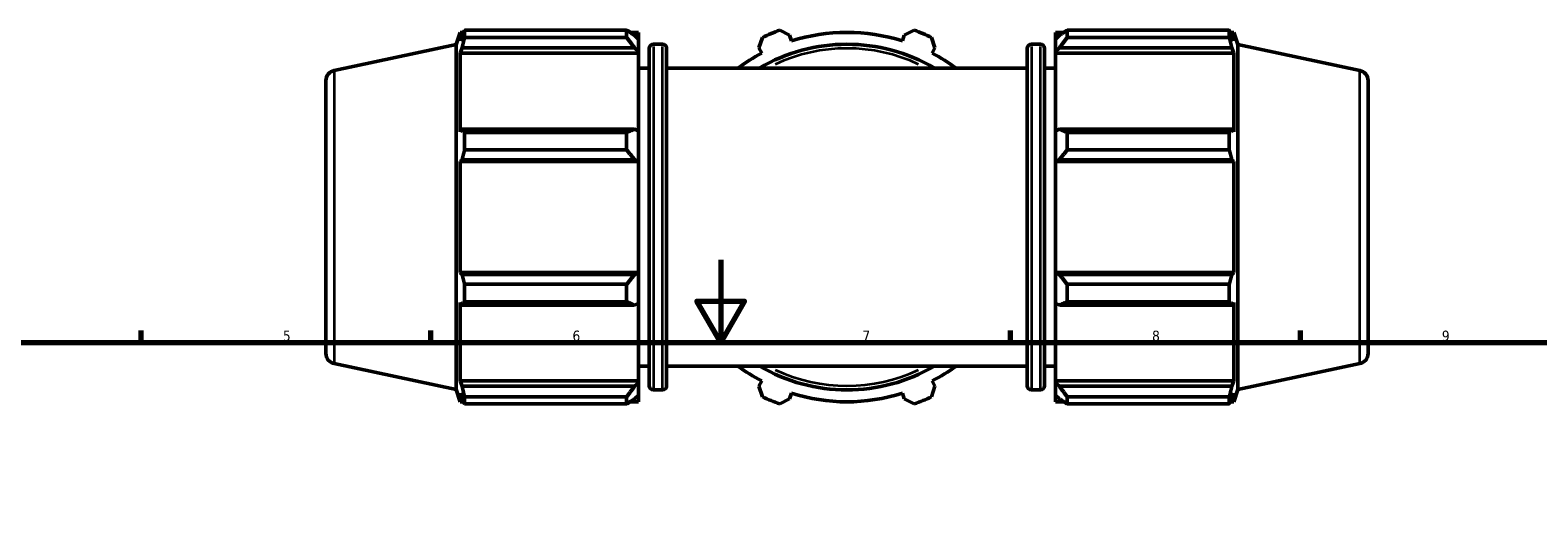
# Model space of a CAD drawing. Header units: millimetres. Extents: x 0 to 1006, y 0 to 1065.
# Tile 6 of 8: x 254 to 618, y 533 to 650. Entities that reach past the tile are written whole.
import ezdxf

# ---------------------------------------------------------------- set-up
doc = ezdxf.new("R2010")
doc.units = ezdxf.units.MM
for name, color, linetype, lineweight in [('Border (ISO)', 7, 'Continuous', 70), ('Visible (ISO)', 7, 'Continuous', 50), ('Visible Narrow (ISO)', 7, 'Continuous', 35)]:
    doc.layers.add(name, color=color, linetype=linetype, lineweight=lineweight)
doc.styles.add('Note Text (ISO)', font='tahoma.ttf')

# ---------------------------------------------------------------- blocks, each defined once
blk = doc.blocks.new('Borders Default Border')
at = {"layer": 'Border (ISO)'}
for p, q in [((280.33, 574), (280.33, 576.9)), ((350.42, 574), (350.42, 576.9)), ((490.58, 574), (490.58, 576.9)), ((560.67, 574), (560.67, 576.9))]:
    blk.add_line(p, q, dxfattribs=at)
at = {"layer": 'Border (ISO)', "flags": 128}
for points in [[(420.5, 594), (420.5, 574), (414.73, 584), (426.27, 584), (420.5, 574)], [(20, 20), (20, 574), (821, 574), (821, 20), (20, 20)]]:
    blk.add_lwpolyline(points, dxfattribs=at)
at = {"layer": 'Border (ISO)', "color": 232, "true_color": 0xca0064, "char_height": 2.5, "attachment_point": 7, "style": 'Note Text (ISO)'}
for s, insert in [('5', (314.64, 574.35)), ('6', (384.66, 574.35)), ('7', (454.77, 574.4)), ('8', (524.81, 574.34)), ('9', (594.88, 574.35))]:
    blk.add_mtext(s, dxfattribs=dict(at, insert=insert))

msp = doc.modelspace()

# ---------------------------------------------------------------- linework, layer by layer
at = {"layer": 'Visible (ISO)'}
for p, q in [((356.531, 646.036), (357.488, 648.981)), ((357.488, 648.981), (357.488, 646.915)), ((358.308, 648.981), (357.488, 648.981)), ((358.58, 649.505), (397.751, 649.505)), ((358.58, 649.505), (358.58, 647.769)), ((397.751, 647.769), (397.751, 649.505)), ((400.631, 648.981), (398.588, 648.981)), ((400.631, 647.372), (400.631, 648.981)), ((434.778, 649.505), (437.175, 648.288)), ((464.888, 648.288), (467.284, 649.505)), ((501.431, 648.981), (501.431, 647.372)), ((501.431, 648.981), (503.475, 648.981)), ((504.311, 649.505), (504.311, 647.769)), ((504.311, 649.505), (543.483, 649.505)), ((543.483, 647.769), (543.483, 649.505)), ((543.755, 648.981), (544.575, 648.981)), ((544.575, 646.915), (544.575, 648.981)), ((545.531, 646.036), (544.575, 648.981)), ((327.011, 639.762), (356.531, 646.036)), ((356.531, 646.036), (356.531, 562.645)), ((357.956, 648.288), (357.488, 646.915)), ((397.751, 647.769), (358.58, 647.769)), ((400.631, 647.372), (399.671, 648.288)), ((400.631, 647.372), (400.631, 644.363)), ((406.431, 646.101), (404.231, 646.101)), ((429.754, 645.214), (430.588, 647.769)), ((437.608, 646.915), (437.175, 648.288)), ((464.888, 648.288), (464.455, 646.915)), ((471.475, 647.769), (472.309, 645.214)), ((495.631, 646.101), (497.831, 646.101)), ((502.391, 648.288), (501.431, 647.372)), ((501.431, 644.363), (501.431, 647.372)), ((543.483, 647.769), (504.311, 647.769)), ((544.575, 646.915), (544.107, 648.288)), ((545.531, 562.645), (545.531, 646.036)), ((575.051, 639.762), (545.531, 646.036)), ((357.488, 643.937), (357.956, 645.214)), ((357.488, 643.937), (357.488, 624.953)), ((400.631, 643.937), (357.488, 643.937)), ((357.956, 645.214), (399.671, 645.214)), ((399.671, 645.214), (400.631, 644.363)), ((400.631, 644.363), (400.631, 643.937)), ((400.631, 625.175), (400.631, 643.937)), ((403.231, 563.581), (403.231, 645.101)), ((407.431, 645.101), (407.431, 563.581)), ((429.754, 645.214), (430.419, 643.937)), ((471.644, 643.937), (472.309, 645.214)), ((494.631, 563.581), (494.631, 645.101)), ((498.831, 645.101), (498.831, 563.581)), ((501.431, 644.363), (502.391, 645.214)), ((501.431, 643.937), (501.431, 644.363)), ((501.431, 643.937), (501.431, 625.175)), ((501.431, 643.937), (544.575, 643.937)), ((502.391, 645.214), (544.107, 645.214)), ((544.107, 645.214), (544.575, 643.937)), ((544.575, 624.953), (544.575, 643.937)), ((403.231, 640.341), (400.631, 640.341)), ((494.631, 640.341), (407.431, 640.341)), ((498.831, 640.341), (501.431, 640.341)), ((325.031, 571.365), (325.031, 637.316)), ((577.031, 637.316), (577.031, 571.365)), ((357.956, 625.618), (357.488, 624.953)), ((399.671, 625.618), (357.956, 625.618)), ((358.58, 624.784), (397.751, 624.784)), ((358.58, 624.784), (358.58, 620.594)), ((397.751, 620.594), (397.751, 624.784)), ((400.631, 625.175), (399.671, 625.618)), ((400.631, 625.175), (400.631, 617.908)), ((502.391, 625.618), (501.431, 625.175)), ((501.431, 617.908), (501.431, 625.175)), ((544.107, 625.618), (502.391, 625.618)), ((504.311, 624.784), (504.311, 620.594)), ((504.311, 624.784), (543.483, 624.784)), ((543.483, 620.594), (543.483, 624.784)), ((544.575, 624.953), (544.107, 625.618)), ((397.751, 620.594), (358.58, 620.594)), ((543.483, 620.594), (504.311, 620.594)), ((357.488, 617.764), (357.956, 618.197)), ((357.488, 617.764), (357.488, 590.917)), ((400.631, 617.764), (357.488, 617.764)), ((357.956, 618.197), (399.671, 618.197)), ((399.671, 618.197), (400.631, 617.908)), ((400.631, 617.908), (400.631, 617.764)), ((400.631, 590.917), (400.631, 617.764)), ((501.431, 617.908), (502.391, 618.197)), ((501.431, 617.764), (501.431, 617.908)), ((501.431, 617.764), (501.431, 590.917)), ((501.431, 617.764), (544.575, 617.764)), ((502.391, 618.197), (544.107, 618.197)), ((544.107, 618.197), (544.575, 617.764)), ((544.575, 590.917), (544.575, 617.764)), ((357.956, 590.484), (357.488, 590.917)), ((400.631, 590.917), (357.488, 590.917)), ((400.631, 590.773), (399.671, 590.484)), ((400.631, 590.917), (400.631, 590.773)), ((400.631, 590.773), (400.631, 583.507)), ((501.431, 590.773), (501.431, 590.917)), ((501.431, 590.917), (544.575, 590.917)), ((501.431, 583.507), (501.431, 590.773)), ((502.391, 590.484), (501.431, 590.773)), ((544.575, 590.917), (544.107, 590.484)), ((399.671, 590.484), (357.956, 590.484)), ((358.58, 588.088), (397.751, 588.088)), ((358.58, 588.088), (358.58, 583.897)), ((397.751, 583.897), (397.751, 588.088)), ((544.107, 590.484), (502.391, 590.484)), ((504.311, 588.088), (504.311, 583.897)), ((504.311, 588.088), (543.483, 588.088)), ((543.483, 583.897), (543.483, 588.088)), ((357.488, 583.728), (357.488, 564.744)), ((357.488, 583.728), (357.956, 583.063)), ((397.751, 583.897), (358.58, 583.897)), ((399.671, 583.063), (400.631, 583.507)), ((400.631, 564.744), (400.631, 583.507)), ((501.431, 583.507), (502.391, 583.063)), ((501.431, 583.507), (501.431, 564.744)), ((543.483, 583.897), (504.311, 583.897)), ((544.107, 583.063), (544.575, 583.728)), ((544.575, 564.744), (544.575, 583.728)), ((357.956, 583.063), (399.671, 583.063)), ((502.391, 583.063), (544.107, 583.063)), ((327.011, 568.92), (356.531, 562.645)), ((575.051, 568.92), (545.531, 562.645)), ((403.231, 568.341), (400.631, 568.341)), ((494.631, 568.341), (407.431, 568.341)), ((498.831, 568.341), (501.431, 568.341)), ((356.531, 562.645), (357.488, 559.701)), ((357.956, 563.467), (357.488, 564.744)), ((400.631, 564.744), (357.488, 564.744)), ((357.488, 561.767), (357.488, 559.701)), ((357.488, 561.767), (357.956, 560.393)), ((399.671, 563.467), (357.956, 563.467)), ((400.631, 564.319), (399.671, 563.467)), ((400.631, 564.744), (400.631, 564.319)), ((400.631, 564.319), (400.631, 561.309)), ((406.431, 562.581), (404.231, 562.581)), ((430.419, 564.744), (429.754, 563.467)), ((430.588, 560.912), (429.754, 563.467)), ((437.175, 560.393), (437.608, 561.767)), ((464.455, 561.767), (464.888, 560.393)), ((472.309, 563.467), (471.475, 560.912)), ((472.309, 563.467), (471.644, 564.744)), ((495.631, 562.581), (497.831, 562.581)), ((501.431, 564.319), (501.431, 564.744)), ((501.431, 564.744), (544.575, 564.744)), ((501.431, 561.309), (501.431, 564.319)), ((502.391, 563.467), (501.431, 564.319)), ((544.107, 563.467), (502.391, 563.467)), ((544.575, 564.744), (544.107, 563.467)), ((544.107, 560.393), (544.575, 561.767)), ((545.531, 562.645), (544.575, 559.701)), ((544.575, 559.701), (544.575, 561.767)), ((358.308, 559.701), (357.488, 559.701)), ((358.58, 560.912), (397.751, 560.912)), ((358.58, 560.912), (358.58, 559.176)), ((397.751, 559.176), (358.58, 559.176)), ((397.751, 559.176), (397.751, 560.912)), ((400.631, 559.701), (398.588, 559.701)), ((399.671, 560.393), (400.631, 561.309)), ((400.631, 559.701), (400.631, 561.309)), ((437.175, 560.393), (434.778, 559.176)), ((467.284, 559.176), (464.888, 560.393)), ((501.431, 561.309), (502.391, 560.393)), ((501.431, 561.309), (501.431, 559.701)), ((501.431, 559.701), (503.475, 559.701)), ((504.311, 560.912), (504.311, 559.176)), ((504.311, 560.912), (543.483, 560.912)), ((543.483, 559.176), (504.311, 559.176)), ((543.483, 559.176), (543.483, 560.912)), ((543.755, 559.701), (544.575, 559.701))]:
    msp.add_line(p, q, dxfattribs=at)
for centre, radius, start, end in [((451.031, 604.341), 48, 109.79198, 115.20802), ((451.031, 604.341), 44.64, 72.5, 107.5), ((451.031, 604.341), 48, 64.79198, 70.20802), ((404.231, 645.101), 1, 90, 180), ((406.431, 645.101), 1, 0, 90), ((451.031, 604.341), 41.76, 59.54969, 120.45031), ((495.631, 645.101), 1, 90, 180), ((497.831, 645.101), 1, 0, 90), ((451.031, 604.341), 44.64, 117.5, 126.24932), ((451.031, 604.341), 44.64, 53.75068, 62.5), ((327.531, 637.316), 2.5, 102, 180), ((574.531, 637.316), 2.5, 0, 78), ((327.531, 571.365), 2.5, 180, 258), ((574.531, 571.365), 2.5, 282, 0), ((451.031, 604.341), 44.64, 233.75068, 242.5), ((451.031, 604.341), 41.76, 239.54969, 300.45031), ((451.031, 604.341), 44.64, 297.5, 306.24932), ((404.231, 563.581), 1, 180, 270), ((406.431, 563.581), 1, 270, 0), ((451.031, 604.341), 44.64, 252.5, 287.5), ((495.631, 563.581), 1, 180, 270), ((497.831, 563.581), 1, 270, 0), ((451.031, 604.341), 48, 244.79198, 250.20802), ((451.031, 604.341), 48, 289.79198, 295.20802)]:
    msp.add_arc(centre, radius, start, end, dxfattribs=at)
for points, weights in [([(357.956, 648.288), (358.255, 648.884), (358.58, 649.505)], [1.00217094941, 1.00149374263, 1]), ([(399.671, 648.288), (398.75, 648.884), (397.751, 649.505)], [1.00580099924, 1.01108234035, 1.01556170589]), ([(504.311, 649.505), (503.313, 648.884), (502.391, 648.288)], [1.01556170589, 1.01108234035, 1.00580099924]), ([(543.483, 649.505), (543.807, 648.884), (544.107, 648.288)], [1, 1.00149374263, 1.00217094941]), ([(358.58, 647.769), (358.255, 646.466), (357.956, 645.214)], [1, 1.00149374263, 1.00217094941]), ([(397.751, 647.769), (398.75, 646.466), (399.671, 645.214)], [1.01556170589, 1.01108234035, 1.00580099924]), ([(502.391, 645.214), (503.313, 646.466), (504.311, 647.769)], [1.00580099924, 1.01108234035, 1.01556170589]), ([(544.107, 645.214), (543.807, 646.466), (543.483, 647.769)], [1.00217094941, 1.00149374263, 1]), ([(357.956, 625.618), (358.255, 625.21), (358.58, 624.784)], [1.00217094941, 1.00149374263, 1]), ([(399.671, 625.618), (398.75, 625.21), (397.751, 624.784)], [1.00580099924, 1.01108234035, 1.01556170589]), ([(504.311, 624.784), (503.313, 625.21), (502.391, 625.618)], [1.01556170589, 1.01108234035, 1.00580099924]), ([(543.483, 624.784), (543.807, 625.21), (544.107, 625.618)], [1, 1.00149374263, 1.00217094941]), ([(358.58, 620.594), (358.255, 619.371), (357.956, 618.197)], [1, 1.00149374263, 1.00217094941]), ([(397.751, 620.594), (398.75, 619.371), (399.671, 618.197)], [1.01556170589, 1.01108234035, 1.00580099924]), ([(502.391, 618.197), (503.313, 619.371), (504.311, 620.594)], [1.00580099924, 1.01108234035, 1.01556170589]), ([(544.107, 618.197), (543.807, 619.371), (543.483, 620.594)], [1.00217094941, 1.00149374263, 1]), ([(357.956, 590.484), (358.255, 589.31), (358.58, 588.088)], [1.00217094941, 1.00149374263, 1]), ([(399.671, 590.484), (398.75, 589.31), (397.751, 588.088)], [1.00580099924, 1.01108234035, 1.01556170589]), ([(504.311, 588.088), (503.313, 589.31), (502.391, 590.484)], [1.01556170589, 1.01108234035, 1.00580099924]), ([(543.483, 588.088), (543.807, 589.31), (544.107, 590.484)], [1, 1.00149374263, 1.00217094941]), ([(358.58, 583.897), (358.255, 583.472), (357.956, 583.063)], [1, 1.00149374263, 1.00217094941]), ([(397.751, 583.897), (398.75, 583.472), (399.671, 583.063)], [1.01556170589, 1.01108234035, 1.00580099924]), ([(502.391, 583.063), (503.313, 583.472), (504.311, 583.897)], [1.00580099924, 1.01108234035, 1.01556170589]), ([(544.107, 583.063), (543.807, 583.472), (543.483, 583.897)], [1.00217094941, 1.00149374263, 1]), ([(357.956, 563.467), (358.255, 562.216), (358.58, 560.912)], [1.00217094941, 1.00149374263, 1]), ([(399.671, 563.467), (398.75, 562.216), (397.751, 560.912)], [1.00580099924, 1.01108234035, 1.01556170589]), ([(504.311, 560.912), (503.313, 562.216), (502.391, 563.467)], [1.01556170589, 1.01108234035, 1.00580099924]), ([(543.483, 560.912), (543.807, 562.216), (544.107, 563.467)], [1, 1.00149374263, 1.00217094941]), ([(358.58, 559.176), (358.255, 559.797), (357.956, 560.393)], [1, 1.00149374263, 1.00217094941]), ([(397.751, 559.176), (398.75, 559.797), (399.671, 560.393)], [1.01556170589, 1.01108234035, 1.00580099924]), ([(502.391, 560.393), (503.313, 559.797), (504.311, 559.176)], [1.00580099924, 1.01108234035, 1.01556170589]), ([(544.107, 560.393), (543.807, 559.797), (543.483, 559.176)], [1.00217094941, 1.00149374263, 1])]:
    msp.add_rational_spline(points, weights, degree=2, dxfattribs=at)
at = {"layer": 'Visible Narrow (ISO)'}
for p, q in [((404.231, 645.586), (404.231, 563.095)), ((406.431, 563.095), (406.431, 645.586)), ((495.631, 645.586), (495.631, 563.095)), ((497.831, 563.095), (497.831, 645.586)), ((327.011, 639.325), (327.011, 569.356)), ((575.051, 569.356), (575.051, 639.325))]:
    msp.add_line(p, q, dxfattribs=at)
for start, end in [(64.82981, 115.17019), (244.82981, 295.17019)]:
    msp.add_arc((451.031, 604.341), 40.76, start, end, dxfattribs=at)

# ---------------------------------------------------------------- block references
msp.add_blockref('Borders Default Border', (0, 0))

doc.saveas('drawing.dxf')
